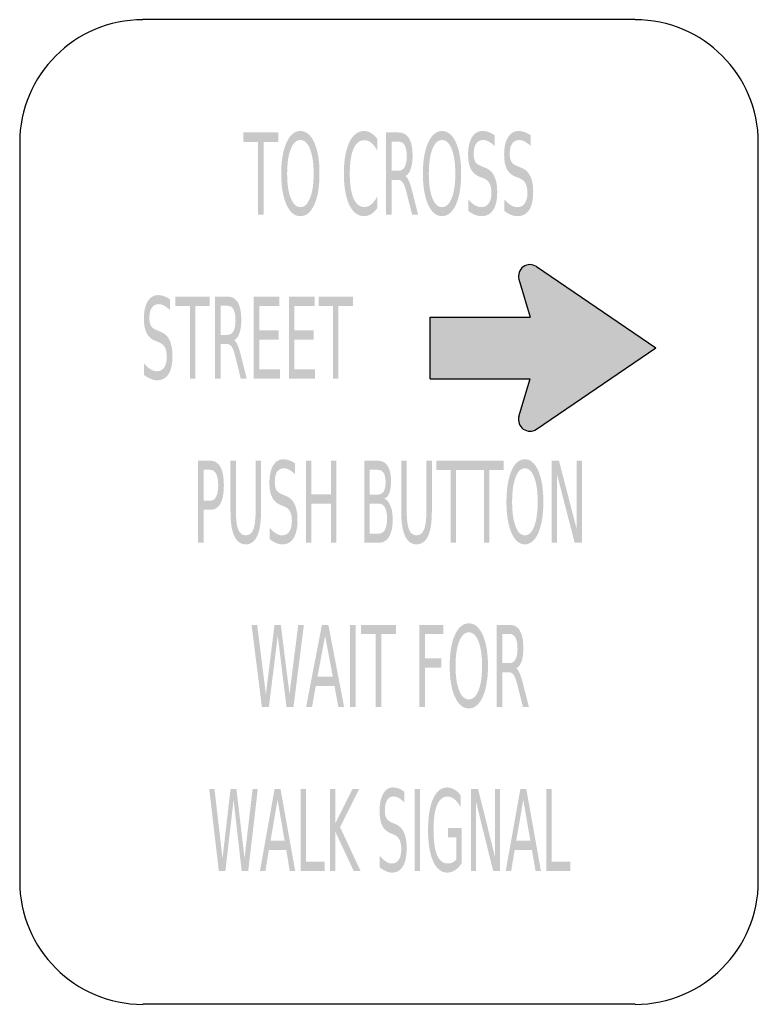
# Model space of a CAD drawing. Header units: inches. Extents: x -0.5 to 0.5, y -0.67 to 0.67.
import ezdxf

# ---------------------------------------------------------------- set-up
doc = ezdxf.new("R2010")
doc.units = ezdxf.units.IN
doc.header["$MEASUREMENT"] = 0

msp = doc.modelspace()

# ---------------------------------------------------------------- hatches: boundary and pattern name
for points in [[(-0.1972, 0.5139), (-0.1499, 0.5139), (-0.1499, 0.5012), (-0.1698, 0.5012), (-0.1698, 0.4028), (-0.1774, 0.4028), (-0.1774, 0.5012), (-0.1972, 0.5012), (-0.1972, 0.5139)], [(0.1998, 0.112), (0.3611, 0.2222), (0.1998, 0.3324), (0.1969, 0.3338), (0.1938, 0.3349), (0.1907, 0.3351), (0.1876, 0.3347), (0.1847, 0.3338), (0.1818, 0.332), (0.1793, 0.33), (0.1776, 0.3273), (0.1762, 0.3244), (0.1756, 0.3213), (0.1753, 0.3182), (0.176, 0.3151), (0.1909, 0.264), (0.0556, 0.264), (0.0556, 0.1804), (0.1909, 0.1804), (0.176, 0.1293), (0.1753, 0.1262), (0.1756, 0.1231), (0.1762, 0.12), (0.1776, 0.1171), (0.1793, 0.1144), (0.1818, 0.1124), (0.1847, 0.1107), (0.1876, 0.1098), (0.1907, 0.1093), (0.1938, 0.1096), (0.1969, 0.1104), (0.1998, 0.112)], [(-0.2891, 0.2917), (-0.2426, 0.2917), (-0.2426, 0.279), (-0.2621, 0.279), (-0.2621, 0.1805), (-0.2696, 0.1805), (-0.2696, 0.279), (-0.2891, 0.279), (-0.2891, 0.2917)], [(-0.1831, 0.2917), (-0.1484, 0.2917), (-0.1484, 0.279), (-0.1757, 0.279), (-0.1757, 0.2461), (-0.1495, 0.2461), (-0.1495, 0.2335), (-0.1757, 0.2335), (-0.1757, 0.1932), (-0.1477, 0.1932), (-0.1477, 0.1805), (-0.1831, 0.1805), (-0.1831, 0.2917)], [(-0.1355, 0.2917), (-0.1007, 0.2917), (-0.1007, 0.279), (-0.128, 0.279), (-0.128, 0.2461), (-0.1018, 0.2461), (-0.1018, 0.2335), (-0.128, 0.2335), (-0.128, 0.1932), (-0.1, 0.1932), (-0.1, 0.1805), (-0.1355, 0.1805), (-0.1355, 0.2917)], [(-0.0954, 0.2917), (-0.0489, 0.2917), (-0.0489, 0.279), (-0.0684, 0.279), (-0.0684, 0.1805), (-0.0759, 0.1805), (-0.0759, 0.279), (-0.0954, 0.279), (-0.0954, 0.2917)], [(-0.1125, 0.0694), (-0.1052, 0.0694), (-0.1052, 0.0239), (-0.0787, 0.0239), (-0.0787, 0.0694), (-0.0714, 0.0694), (-0.0714, -0.0417), (-0.0787, -0.0417), (-0.0787, 0.0112), (-0.1052, 0.0112), (-0.1052, -0.0417), (-0.1125, -0.0417), (-0.1125, 0.0694)], [(0.0642, 0.0694), (0.1099, 0.0694), (0.1099, 0.0568), (0.0907, 0.0568), (0.0907, -0.0417), (0.0834, -0.0417), (0.0834, 0.0568), (0.0642, 0.0568), (0.0642, 0.0694)], [(0.1095, 0.0694), (0.1551, 0.0694), (0.1551, 0.0568), (0.1359, 0.0568), (0.1359, -0.0417), (0.1286, -0.0417), (0.1286, 0.0568), (0.1095, 0.0568), (0.1095, 0.0694)], [(0.2204, 0.0694), (0.2302, 0.0694), (0.2542, -0.0235), (0.2542, 0.0694), (0.2612, 0.0694), (0.2612, -0.0417), (0.2514, -0.0417), (0.2274, 0.0513), (0.2274, -0.0417), (0.2204, -0.0417), (0.2204, 0.0694)], [(-0.1861, -0.1528), (-0.1785, -0.1528), (-0.1667, -0.2467), (-0.155, -0.1528), (-0.1465, -0.1528), (-0.1347, -0.2467), (-0.1229, -0.1528), (-0.1152, -0.1528), (-0.1293, -0.2639), (-0.1388, -0.2639), (-0.1506, -0.1674), (-0.1626, -0.2639), (-0.1721, -0.2639), (-0.1861, -0.1528)], [(-0.0527, -0.1528), (-0.0451, -0.1528), (-0.0451, -0.2639), (-0.0527, -0.2639), (-0.0527, -0.1528)], [(-0.0378, -0.1528), (0.0096, -0.1528), (0.0096, -0.1654), (-0.0103, -0.1654), (-0.0103, -0.2639), (-0.0179, -0.2639), (-0.0179, -0.1654), (-0.0378, -0.1654), (-0.0378, -0.1528)], [(0.0412, -0.1528), (0.0734, -0.1528), (0.0734, -0.1654), (0.0488, -0.1654), (0.0488, -0.1982), (0.071, -0.1982), (0.071, -0.2108), (0.0488, -0.2108), (0.0488, -0.2639), (0.0412, -0.2639), (0.0412, -0.1528)], [(-0.2434, -0.375), (-0.2363, -0.375), (-0.2254, -0.4689), (-0.2145, -0.375), (-0.2066, -0.375), (-0.1956, -0.4689), (-0.1847, -0.375), (-0.1776, -0.375), (-0.1906, -0.4861), (-0.1995, -0.4861), (-0.2104, -0.3896), (-0.2215, -0.4861), (-0.2304, -0.4861), (-0.2434, -0.375)], [(-0.1195, -0.375), (-0.1125, -0.375), (-0.1125, -0.4734), (-0.0871, -0.4734), (-0.0871, -0.4861), (-0.1195, -0.4861), (-0.1195, -0.375)], [(-0.0798, -0.375), (-0.0728, -0.375), (-0.0728, -0.4219), (-0.0494, -0.375), (-0.0404, -0.375), (-0.0662, -0.4268), (-0.0385, -0.4861), (-0.0478, -0.4861), (-0.0728, -0.4326), (-0.0728, -0.4861), (-0.0798, -0.4861), (-0.0798, -0.375)], [(0.0349, -0.375), (0.0419, -0.375), (0.0419, -0.4861), (0.0349, -0.4861), (0.0349, -0.375)], [(0.1111, -0.375), (0.1206, -0.375), (0.1437, -0.4679), (0.1437, -0.375), (0.1505, -0.375), (0.1505, -0.4861), (0.141, -0.4861), (0.118, -0.3931), (0.118, -0.4861), (0.1111, -0.4861), (0.1111, -0.375)], [(0.2132, -0.375), (0.2203, -0.375), (0.2203, -0.4734), (0.2456, -0.4734), (0.2456, -0.4861), (0.2132, -0.4861), (0.2132, -0.375)]]:
    msp.add_hatch(color=7).paths.add_polyline_path(points)
h = msp.add_hatch(color=7)
edge = h.paths.add_edge_path()
edge.add_spline(control_points=[(-0.1199, 0.5159), (-0.1121, 0.5159), (-0.1058, 0.5107), (-0.1011, 0.5002), (-0.0964, 0.4898), (-0.0941, 0.4758), (-0.0941, 0.4582), (-0.0941, 0.4407), (-0.0964, 0.4267), (-0.1011, 0.4163), (-0.1058, 0.4058), (-0.1121, 0.4006), (-0.1199, 0.4006), (-0.1278, 0.4006), (-0.1341, 0.4058), (-0.1388, 0.4162), (-0.1435, 0.4267), (-0.1459, 0.4406), (-0.1459, 0.4582), (-0.1459, 0.4758), (-0.1435, 0.4898), (-0.1388, 0.5002), (-0.1341, 0.5107), (-0.1278, 0.5159), (-0.1199, 0.5159)], knot_values=[0, 0, 0, 0, 1, 1, 1, 2, 2, 2, 3, 3, 3, 4, 4, 4, 5, 5, 5, 6, 6, 6, 7, 7, 7, 8, 8, 8, 8], degree=3, periodic=0)
edge = h.paths.add_edge_path(flags=0)
edge.add_spline(control_points=[(-0.1199, 0.5037), (-0.1254, 0.5037), (-0.1298, 0.4996), (-0.133, 0.4915), (-0.1363, 0.4833), (-0.1379, 0.4722), (-0.1379, 0.4582), (-0.1379, 0.4442), (-0.1363, 0.4332), (-0.133, 0.425), (-0.1298, 0.4169), (-0.1254, 0.4128), (-0.1199, 0.4128), (-0.1144, 0.4128), (-0.1101, 0.4169), (-0.1069, 0.425), (-0.1036, 0.4332), (-0.102, 0.4442), (-0.102, 0.4582), (-0.102, 0.4722), (-0.1036, 0.4833), (-0.1069, 0.4915), (-0.1101, 0.4996), (-0.1144, 0.5037), (-0.1199, 0.5037)], knot_values=[0, 0, 0, 0, 1, 1, 1, 2, 2, 2, 3, 3, 3, 4, 4, 4, 5, 5, 5, 6, 6, 6, 7, 7, 7, 8, 8, 8, 8], degree=3, periodic=0)
h = msp.add_hatch(color=7)
edge = h.paths.add_edge_path()
edge.add_line((-0.0159, 0.5053), (-0.0159, 0.4895))
edge.add_spline(control_points=[(-0.0159, 0.4895), (-0.0185, 0.4942), (-0.0212, 0.4977), (-0.0241, 0.5), (-0.027, 0.5024), (-0.03, 0.5035), (-0.0333, 0.5035), (-0.0397, 0.5035), (-0.0446, 0.4996), (-0.048, 0.4919), (-0.0514, 0.4841), (-0.0531, 0.4729), (-0.0531, 0.4582), (-0.0531, 0.4436), (-0.0514, 0.4324), (-0.048, 0.4246), (-0.0446, 0.4168), (-0.0397, 0.413), (-0.0333, 0.413), (-0.03, 0.413), (-0.027, 0.4141), (-0.0241, 0.4165), (-0.0212, 0.4188), (-0.0185, 0.4223), (-0.0159, 0.427)], knot_values=[0, 0, 0, 0, 1, 1, 1, 2, 2, 2, 3, 3, 3, 4, 4, 4, 5, 5, 5, 6, 6, 6, 7, 7, 7, 8, 8, 8, 8], degree=3, periodic=0)
edge.add_line((-0.0159, 0.427), (-0.0159, 0.4113))
edge.add_spline(control_points=[(-0.0159, 0.4113), (-0.0186, 0.4078), (-0.0214, 0.4051), (-0.0243, 0.4033), (-0.0273, 0.4015), (-0.0304, 0.4006), (-0.0337, 0.4006), (-0.0422, 0.4006), (-0.0489, 0.4058), (-0.0538, 0.416), (-0.0586, 0.4263), (-0.0611, 0.4404), (-0.0611, 0.4582), (-0.0611, 0.4761), (-0.0586, 0.4901), (-0.0538, 0.5004), (-0.0489, 0.5107), (-0.0422, 0.5159), (-0.0337, 0.5159), (-0.0304, 0.5159), (-0.0272, 0.515), (-0.0243, 0.5132), (-0.0213, 0.5115), (-0.0185, 0.5088), (-0.0159, 0.5053)], knot_values=[0, 0, 0, 0, 1, 1, 1, 2, 2, 2, 3, 3, 3, 4, 4, 4, 5, 5, 5, 6, 6, 6, 7, 7, 7, 8, 8, 8, 8], degree=3, periodic=0)
h = msp.add_hatch(color=7)
edge = h.paths.add_edge_path()
edge.add_spline(control_points=[(0.0223, 0.4549), (0.024, 0.4538), (0.0256, 0.4514), (0.0271, 0.4479), (0.0286, 0.4443), (0.0302, 0.4394), (0.0317, 0.4331)], knot_values=[0, 0, 0, 0, 1, 1, 1, 2, 2, 2, 2], degree=3, periodic=0)
edge.add_line((0.0317, 0.4331), (0.0394, 0.4028))
edge.add_line((0.0394, 0.4028), (0.0313, 0.4028))
edge.add_line((0.0313, 0.4028), (0.0241, 0.4313))
edge.add_spline(control_points=[(0.0241, 0.4313), (0.0223, 0.4387), (0.0205, 0.4436), (0.0187, 0.4461), (0.017, 0.4485), (0.0146, 0.4497), (0.0116, 0.4497)], knot_values=[0, 0, 0, 0, 1, 1, 1, 2, 2, 2, 2], degree=3, periodic=0)
edge.add_line((0.0116, 0.4497), (0.0034, 0.4497))
edge.add_line((0.0034, 0.4497), (0.0034, 0.4028))
edge.add_line((0.0034, 0.4028), (-0.0042, 0.4028))
edge.add_line((-0.0042, 0.4028), (-0.0042, 0.5139))
edge.add_line((-0.0042, 0.5139), (0.0129, 0.5139))
edge.add_spline(control_points=[(0.0129, 0.5139), (0.0193, 0.5139), (0.0241, 0.5112), (0.0272, 0.5059), (0.0304, 0.5006), (0.0319, 0.4926), (0.0319, 0.4819), (0.0319, 0.4749), (0.0311, 0.4691), (0.0295, 0.4645), (0.0279, 0.4598), (0.0255, 0.4566), (0.0223, 0.4549)], knot_values=[0, 0, 0, 0, 1, 1, 1, 2, 2, 2, 3, 3, 3, 4, 4, 4, 4], degree=3, periodic=0)
edge = h.paths.add_edge_path(flags=0)
edge.add_line((0.0034, 0.5015), (0.0034, 0.4621))
edge.add_line((0.0034, 0.4621), (0.0129, 0.4621))
edge.add_spline(control_points=[(0.0129, 0.4621), (0.0165, 0.4621), (0.0193, 0.4638), (0.0212, 0.4671), (0.023, 0.4704), (0.024, 0.4754), (0.024, 0.4819), (0.024, 0.4884), (0.023, 0.4933), (0.0212, 0.4966), (0.0193, 0.4999), (0.0165, 0.5015), (0.0129, 0.5015)], knot_values=[0, 0, 0, 0, 1, 1, 1, 2, 2, 2, 3, 3, 3, 4, 4, 4, 4], degree=3, periodic=0)
edge.add_line((0.0129, 0.5015), (0.0034, 0.5015))
h = msp.add_hatch(color=7)
edge = h.paths.add_edge_path()
edge.add_spline(control_points=[(0.0718, 0.5159), (0.0797, 0.5159), (0.086, 0.5107), (0.0907, 0.5002), (0.0954, 0.4898), (0.0977, 0.4758), (0.0977, 0.4582), (0.0977, 0.4407), (0.0954, 0.4267), (0.0907, 0.4163), (0.086, 0.4058), (0.0797, 0.4006), (0.0718, 0.4006), (0.064, 0.4006), (0.0577, 0.4058), (0.053, 0.4162), (0.0483, 0.4267), (0.0459, 0.4406), (0.0459, 0.4582), (0.0459, 0.4758), (0.0483, 0.4898), (0.053, 0.5002), (0.0577, 0.5107), (0.064, 0.5159), (0.0718, 0.5159)], knot_values=[0, 0, 0, 0, 1, 1, 1, 2, 2, 2, 3, 3, 3, 4, 4, 4, 5, 5, 5, 6, 6, 6, 7, 7, 7, 8, 8, 8, 8], degree=3, periodic=0)
edge = h.paths.add_edge_path(flags=0)
edge.add_spline(control_points=[(0.0718, 0.5037), (0.0663, 0.5037), (0.062, 0.4996), (0.0587, 0.4915), (0.0555, 0.4833), (0.0539, 0.4722), (0.0539, 0.4582), (0.0539, 0.4442), (0.0555, 0.4332), (0.0587, 0.425), (0.062, 0.4169), (0.0663, 0.4128), (0.0718, 0.4128), (0.0773, 0.4128), (0.0817, 0.4169), (0.0849, 0.425), (0.0882, 0.4332), (0.0898, 0.4442), (0.0898, 0.4582), (0.0898, 0.4722), (0.0882, 0.4833), (0.0849, 0.4915), (0.0817, 0.4996), (0.0773, 0.5037), (0.0718, 0.5037)], knot_values=[0, 0, 0, 0, 1, 1, 1, 2, 2, 2, 3, 3, 3, 4, 4, 4, 5, 5, 5, 6, 6, 6, 7, 7, 7, 8, 8, 8, 8], degree=3, periodic=0)
h = msp.add_hatch(color=7)
edge = h.paths.add_edge_path()
edge.add_line((0.1431, 0.5102), (0.1431, 0.4956))
edge.add_spline(control_points=[(0.1431, 0.4956), (0.1402, 0.4983), (0.1375, 0.5003), (0.135, 0.5017), (0.1324, 0.503), (0.13, 0.5037), (0.1276, 0.5037), (0.1235, 0.5037), (0.1203, 0.5021), (0.118, 0.4989), (0.1158, 0.4957), (0.1147, 0.4912), (0.1147, 0.4854), (0.1147, 0.4805), (0.1154, 0.4767), (0.1169, 0.4742), (0.1184, 0.4717), (0.1212, 0.4697), (0.1254, 0.4682)], knot_values=[0, 0, 0, 0, 1, 1, 1, 2, 2, 2, 3, 3, 3, 4, 4, 4, 5, 5, 5, 6, 6, 6, 6], degree=3, periodic=0)
edge.add_line((0.1254, 0.4682), (0.1299, 0.4663))
edge.add_spline(control_points=[(0.1299, 0.4663), (0.1356, 0.4642), (0.1398, 0.4604), (0.1425, 0.455), (0.1451, 0.4497), (0.1465, 0.4425), (0.1465, 0.4334), (0.1465, 0.4227), (0.1447, 0.4145), (0.141, 0.4089), (0.1374, 0.4034), (0.1321, 0.4006), (0.1251, 0.4006), (0.1224, 0.4006), (0.1196, 0.4012), (0.1166, 0.4024), (0.1136, 0.4036), (0.1105, 0.4053), (0.1073, 0.4077)], knot_values=[0, 0, 0, 0, 1, 1, 1, 2, 2, 2, 3, 3, 3, 4, 4, 4, 5, 5, 5, 6, 6, 6, 6], degree=3, periodic=0)
edge.add_line((0.1073, 0.4077), (0.1073, 0.4232))
edge.add_spline(control_points=[(0.1073, 0.4232), (0.1104, 0.4197), (0.1134, 0.4172), (0.1164, 0.4154), (0.1193, 0.4137), (0.1222, 0.4128), (0.1251, 0.4128), (0.1294, 0.4128), (0.1327, 0.4145), (0.1351, 0.4179), (0.1374, 0.4212), (0.1386, 0.4261), (0.1386, 0.4323), (0.1386, 0.4378), (0.1378, 0.442), (0.1361, 0.4451), (0.1344, 0.4482), (0.1316, 0.4505), (0.1277, 0.452)], knot_values=[0, 0, 0, 0, 1, 1, 1, 2, 2, 2, 3, 3, 3, 4, 4, 4, 5, 5, 5, 6, 6, 6, 6], degree=3, periodic=0)
edge.add_line((0.1277, 0.452), (0.1231, 0.4538))
edge.add_spline(control_points=[(0.1231, 0.4538), (0.1175, 0.456), (0.1134, 0.4595), (0.1109, 0.4643), (0.1084, 0.4691), (0.1071, 0.4757), (0.1071, 0.4842), (0.1071, 0.494), (0.1088, 0.5017), (0.1123, 0.5074), (0.1158, 0.5131), (0.1206, 0.5159), (0.1267, 0.5159), (0.1294, 0.5159), (0.1321, 0.5154), (0.1348, 0.5145), (0.1375, 0.5135), (0.1403, 0.5121), (0.1431, 0.5102)], knot_values=[0, 0, 0, 0, 1, 1, 1, 2, 2, 2, 3, 3, 3, 4, 4, 4, 5, 5, 5, 6, 6, 6, 6], degree=3, periodic=0)
h = msp.add_hatch(color=7)
edge = h.paths.add_edge_path()
edge.add_line((0.1919, 0.5102), (0.1919, 0.4956))
edge.add_spline(control_points=[(0.1919, 0.4956), (0.189, 0.4983), (0.1863, 0.5003), (0.1837, 0.5017), (0.1812, 0.503), (0.1787, 0.5037), (0.1764, 0.5037), (0.1722, 0.5037), (0.169, 0.5021), (0.1668, 0.4989), (0.1646, 0.4957), (0.1634, 0.4912), (0.1634, 0.4854), (0.1634, 0.4805), (0.1642, 0.4767), (0.1657, 0.4742), (0.1672, 0.4717), (0.17, 0.4697), (0.1742, 0.4682)], knot_values=[0, 0, 0, 0, 1, 1, 1, 2, 2, 2, 3, 3, 3, 4, 4, 4, 5, 5, 5, 6, 6, 6, 6], degree=3, periodic=0)
edge.add_line((0.1742, 0.4682), (0.1787, 0.4663))
edge.add_spline(control_points=[(0.1787, 0.4663), (0.1844, 0.4642), (0.1885, 0.4604), (0.1912, 0.455), (0.1939, 0.4497), (0.1952, 0.4425), (0.1952, 0.4334), (0.1952, 0.4227), (0.1934, 0.4145), (0.1898, 0.4089), (0.1862, 0.4034), (0.1809, 0.4006), (0.1738, 0.4006), (0.1712, 0.4006), (0.1683, 0.4012), (0.1653, 0.4024), (0.1624, 0.4036), (0.1593, 0.4053), (0.1561, 0.4077)], knot_values=[0, 0, 0, 0, 1, 1, 1, 2, 2, 2, 3, 3, 3, 4, 4, 4, 5, 5, 5, 6, 6, 6, 6], degree=3, periodic=0)
edge.add_line((0.1561, 0.4077), (0.1561, 0.4232))
edge.add_spline(control_points=[(0.1561, 0.4232), (0.1592, 0.4197), (0.1622, 0.4172), (0.1651, 0.4154), (0.1681, 0.4137), (0.171, 0.4128), (0.1738, 0.4128), (0.1781, 0.4128), (0.1815, 0.4145), (0.1838, 0.4179), (0.1862, 0.4212), (0.1874, 0.4261), (0.1874, 0.4323), (0.1874, 0.4378), (0.1865, 0.442), (0.1848, 0.4451), (0.1831, 0.4482), (0.1804, 0.4505), (0.1765, 0.452)], knot_values=[0, 0, 0, 0, 1, 1, 1, 2, 2, 2, 3, 3, 3, 4, 4, 4, 5, 5, 5, 6, 6, 6, 6], degree=3, periodic=0)
edge.add_line((0.1765, 0.452), (0.1719, 0.4538))
edge.add_spline(control_points=[(0.1719, 0.4538), (0.1662, 0.456), (0.1621, 0.4595), (0.1596, 0.4643), (0.1571, 0.4691), (0.1559, 0.4757), (0.1559, 0.4842), (0.1559, 0.494), (0.1576, 0.5017), (0.1611, 0.5074), (0.1646, 0.5131), (0.1694, 0.5159), (0.1755, 0.5159), (0.1781, 0.5159), (0.1808, 0.5154), (0.1835, 0.5145), (0.1863, 0.5135), (0.189, 0.5121), (0.1919, 0.5102)], knot_values=[0, 0, 0, 0, 1, 1, 1, 2, 2, 2, 3, 3, 3, 4, 4, 4, 5, 5, 5, 6, 6, 6, 6], degree=3, periodic=0)
h = msp.add_hatch(color=7)
edge = h.paths.add_edge_path()
edge.add_line((-0.2965, 0.288), (-0.2965, 0.2733))
edge.add_spline(control_points=[(-0.2965, 0.2733), (-0.2993, 0.2761), (-0.3019, 0.2781), (-0.3045, 0.2795), (-0.307, 0.2808), (-0.3094, 0.2815), (-0.3117, 0.2815), (-0.3158, 0.2815), (-0.3189, 0.2799), (-0.3211, 0.2767), (-0.3233, 0.2735), (-0.3244, 0.269), (-0.3244, 0.2632), (-0.3244, 0.2582), (-0.3237, 0.2545), (-0.3222, 0.252), (-0.3207, 0.2495), (-0.318, 0.2475), (-0.3139, 0.246)], knot_values=[0, 0, 0, 0, 1, 1, 1, 2, 2, 2, 3, 3, 3, 4, 4, 4, 5, 5, 5, 6, 6, 6, 6], degree=3, periodic=0)
edge.add_line((-0.3139, 0.246), (-0.3094, 0.2441))
edge.add_spline(control_points=[(-0.3094, 0.2441), (-0.3038, 0.242), (-0.2997, 0.2382), (-0.2971, 0.2328), (-0.2945, 0.2274), (-0.2932, 0.2202), (-0.2932, 0.2112), (-0.2932, 0.2004), (-0.2949, 0.1923), (-0.2985, 0.1867), (-0.3021, 0.1812), (-0.3073, 0.1784), (-0.3142, 0.1784), (-0.3168, 0.1784), (-0.3196, 0.179), (-0.3225, 0.1802), (-0.3255, 0.1814), (-0.3285, 0.1831), (-0.3316, 0.1855)], knot_values=[0, 0, 0, 0, 1, 1, 1, 2, 2, 2, 3, 3, 3, 4, 4, 4, 5, 5, 5, 6, 6, 6, 6], degree=3, periodic=0)
edge.add_line((-0.3316, 0.1855), (-0.3316, 0.2009))
edge.add_spline(control_points=[(-0.3316, 0.2009), (-0.3286, 0.1975), (-0.3256, 0.1949), (-0.3228, 0.1932), (-0.3199, 0.1915), (-0.317, 0.1906), (-0.3142, 0.1906), (-0.31, 0.1906), (-0.3067, 0.1923), (-0.3044, 0.1957), (-0.3021, 0.199), (-0.3009, 0.2038), (-0.3009, 0.2101), (-0.3009, 0.2156), (-0.3017, 0.2198), (-0.3034, 0.2229), (-0.3051, 0.226), (-0.3078, 0.2283), (-0.3116, 0.2298)], knot_values=[0, 0, 0, 0, 1, 1, 1, 2, 2, 2, 3, 3, 3, 4, 4, 4, 5, 5, 5, 6, 6, 6, 6], degree=3, periodic=0)
edge.add_line((-0.3116, 0.2298), (-0.3161, 0.2316))
edge.add_spline(control_points=[(-0.3161, 0.2316), (-0.3216, 0.2338), (-0.3257, 0.2373), (-0.3281, 0.2421), (-0.3306, 0.2469), (-0.3318, 0.2535), (-0.3318, 0.262), (-0.3318, 0.2718), (-0.3301, 0.2795), (-0.3267, 0.2852), (-0.3233, 0.2908), (-0.3186, 0.2937), (-0.3126, 0.2937), (-0.31, 0.2937), (-0.3073, 0.2932), (-0.3047, 0.2923), (-0.302, 0.2913), (-0.2993, 0.2899), (-0.2965, 0.288)], knot_values=[0, 0, 0, 0, 1, 1, 1, 2, 2, 2, 3, 3, 3, 4, 4, 4, 5, 5, 5, 6, 6, 6, 6], degree=3, periodic=0)
h = msp.add_hatch(color=7)
edge = h.paths.add_edge_path()
edge.add_spline(control_points=[(-0.2094, 0.2326), (-0.2078, 0.2316), (-0.2063, 0.2292), (-0.2048, 0.2256), (-0.2033, 0.2221), (-0.2017, 0.2172), (-0.2002, 0.2109)], knot_values=[0, 0, 0, 0, 1, 1, 1, 2, 2, 2, 2], degree=3, periodic=0)
edge.add_line((-0.2002, 0.2109), (-0.1926, 0.1805))
edge.add_line((-0.1926, 0.1805), (-0.2007, 0.1805))
edge.add_line((-0.2007, 0.1805), (-0.2077, 0.2091))
edge.add_spline(control_points=[(-0.2077, 0.2091), (-0.2095, 0.2165), (-0.2113, 0.2214), (-0.213, 0.2239), (-0.2147, 0.2263), (-0.217, 0.2275), (-0.2199, 0.2275)], knot_values=[0, 0, 0, 0, 1, 1, 1, 2, 2, 2, 2], degree=3, periodic=0)
edge.add_line((-0.2199, 0.2275), (-0.228, 0.2275))
edge.add_line((-0.228, 0.2275), (-0.228, 0.1805))
edge.add_line((-0.228, 0.1805), (-0.2355, 0.1805))
edge.add_line((-0.2355, 0.1805), (-0.2355, 0.2917))
edge.add_line((-0.2355, 0.2917), (-0.2187, 0.2917))
edge.add_spline(control_points=[(-0.2187, 0.2917), (-0.2124, 0.2917), (-0.2077, 0.289), (-0.2046, 0.2837), (-0.2015, 0.2784), (-0.2, 0.2704), (-0.2, 0.2597), (-0.2, 0.2527), (-0.2008, 0.2469), (-0.2024, 0.2422), (-0.204, 0.2376), (-0.2063, 0.2344), (-0.2094, 0.2326)], knot_values=[0, 0, 0, 0, 1, 1, 1, 2, 2, 2, 3, 3, 3, 4, 4, 4, 4], degree=3, periodic=0)
edge = h.paths.add_edge_path(flags=0)
edge.add_line((-0.228, 0.2793), (-0.228, 0.2399))
edge.add_line((-0.228, 0.2399), (-0.2187, 0.2399))
edge.add_spline(control_points=[(-0.2187, 0.2399), (-0.2151, 0.2399), (-0.2124, 0.2415), (-0.2106, 0.2449), (-0.2087, 0.2482), (-0.2078, 0.2532), (-0.2078, 0.2597), (-0.2078, 0.2662), (-0.2087, 0.2711), (-0.2106, 0.2744), (-0.2124, 0.2777), (-0.2151, 0.2793), (-0.2187, 0.2793)], knot_values=[0, 0, 0, 0, 1, 1, 1, 2, 2, 2, 3, 3, 3, 4, 4, 4, 4], degree=3, periodic=0)
edge.add_line((-0.2187, 0.2793), (-0.228, 0.2793))
h = msp.add_hatch(color=7)
edge = h.paths.add_edge_path()
edge.add_line((-0.2584, 0.0694), (-0.2419, 0.0694))
edge.add_spline(control_points=[(-0.2419, 0.0694), (-0.2359, 0.0694), (-0.2313, 0.0666), (-0.2282, 0.061), (-0.2251, 0.0554), (-0.2236, 0.0471), (-0.2236, 0.0362), (-0.2236, 0.0253), (-0.2251, 0.017), (-0.2282, 0.0114), (-0.2313, 0.0058), (-0.2359, 0.003), (-0.2419, 0.003)], knot_values=[0, 0, 0, 0, 1, 1, 1, 2, 2, 2, 3, 3, 3, 4, 4, 4, 4], degree=3, periodic=0)
edge.add_line((-0.2419, 0.003), (-0.2511, 0.003))
edge.add_line((-0.2511, 0.003), (-0.2511, -0.0417))
edge.add_line((-0.2511, -0.0417), (-0.2584, -0.0417))
edge.add_line((-0.2584, -0.0417), (-0.2584, 0.0694))
edge = h.paths.add_edge_path(flags=0)
edge.add_line((-0.2511, 0.0571), (-0.2511, 0.0153))
edge.add_line((-0.2511, 0.0153), (-0.2419, 0.0153))
edge.add_spline(control_points=[(-0.2419, 0.0153), (-0.2385, 0.0153), (-0.2359, 0.0171), (-0.234, 0.0208), (-0.2322, 0.0244), (-0.2312, 0.0296), (-0.2312, 0.0362), (-0.2312, 0.0429), (-0.2322, 0.048), (-0.234, 0.0517), (-0.2359, 0.0553), (-0.2385, 0.0571), (-0.2419, 0.0571)], knot_values=[0, 0, 0, 0, 1, 1, 1, 2, 2, 2, 3, 3, 3, 4, 4, 4, 4], degree=3, periodic=0)
edge.add_line((-0.2419, 0.0571), (-0.2511, 0.0571))
h = msp.add_hatch(color=7)
edge = h.paths.add_edge_path()
edge.add_line((-0.2146, 0.0694), (-0.2073, 0.0694))
edge.add_line((-0.2073, 0.0694), (-0.2073, 0.0019))
edge.add_spline(control_points=[(-0.2073, 0.0019), (-0.2073, -0.01), (-0.2062, -0.0185), (-0.2041, -0.0238), (-0.202, -0.029), (-0.1986, -0.0316), (-0.1939, -0.0316), (-0.1892, -0.0316), (-0.1858, -0.029), (-0.1837, -0.0238), (-0.1817, -0.0185), (-0.1806, -0.01), (-0.1806, 0.0019)], knot_values=[0, 0, 0, 0, 1, 1, 1, 2, 2, 2, 3, 3, 3, 4, 4, 4, 4], degree=3, periodic=0)
edge.add_line((-0.1806, 0.0019), (-0.1806, 0.0694))
edge.add_line((-0.1806, 0.0694), (-0.1733, 0.0694))
edge.add_line((-0.1733, 0.0694), (-0.1733, 0.0001))
edge.add_spline(control_points=[(-0.1733, 0.0001), (-0.1733, -0.0144), (-0.175, -0.0253), (-0.1785, -0.0327), (-0.182, -0.0401), (-0.1871, -0.0438), (-0.1939, -0.0438), (-0.2007, -0.0438), (-0.2059, -0.0401), (-0.2094, -0.0327), (-0.2129, -0.0253), (-0.2146, -0.0144), (-0.2146, 0.0001)], knot_values=[0, 0, 0, 0, 1, 1, 1, 2, 2, 2, 3, 3, 3, 4, 4, 4, 4], degree=3, periodic=0)
edge.add_line((-0.2146, 0.0001), (-0.2146, 0.0694))
h = msp.add_hatch(color=7)
edge = h.paths.add_edge_path()
edge.add_line((-0.1272, 0.0658), (-0.1272, 0.0511))
edge.add_spline(control_points=[(-0.1272, 0.0511), (-0.13, 0.0539), (-0.1326, 0.0559), (-0.135, 0.0572), (-0.1375, 0.0586), (-0.1399, 0.0592), (-0.1422, 0.0592), (-0.1461, 0.0592), (-0.1492, 0.0577), (-0.1514, 0.0545), (-0.1535, 0.0513), (-0.1546, 0.0468), (-0.1546, 0.0409), (-0.1546, 0.036), (-0.1539, 0.0323), (-0.1525, 0.0298), (-0.151, 0.0273), (-0.1483, 0.0253), (-0.1443, 0.0237)], knot_values=[0, 0, 0, 0, 1, 1, 1, 2, 2, 2, 3, 3, 3, 4, 4, 4, 5, 5, 5, 6, 6, 6, 6], degree=3, periodic=0)
edge.add_line((-0.1443, 0.0237), (-0.1399, 0.0219))
edge.add_spline(control_points=[(-0.1399, 0.0219), (-0.1344, 0.0198), (-0.1304, 0.016), (-0.1278, 0.0106), (-0.1252, 0.0052), (-0.1239, -0.002), (-0.1239, -0.011), (-0.1239, -0.0218), (-0.1257, -0.0299), (-0.1292, -0.0355), (-0.1327, -0.041), (-0.1378, -0.0438), (-0.1446, -0.0438), (-0.1472, -0.0438), (-0.1499, -0.0432), (-0.1528, -0.042), (-0.1557, -0.0408), (-0.1586, -0.0391), (-0.1617, -0.0368)], knot_values=[0, 0, 0, 0, 1, 1, 1, 2, 2, 2, 3, 3, 3, 4, 4, 4, 5, 5, 5, 6, 6, 6, 6], degree=3, periodic=0)
edge.add_line((-0.1617, -0.0368), (-0.1617, -0.0213))
edge.add_spline(control_points=[(-0.1617, -0.0213), (-0.1587, -0.0247), (-0.1558, -0.0273), (-0.153, -0.029), (-0.1502, -0.0308), (-0.1474, -0.0316), (-0.1446, -0.0316), (-0.1404, -0.0316), (-0.1372, -0.0299), (-0.135, -0.0266), (-0.1327, -0.0232), (-0.1315, -0.0184), (-0.1315, -0.0121), (-0.1315, -0.0067), (-0.1324, -0.0024), (-0.134, 0.0007), (-0.1356, 0.0038), (-0.1383, 0.0061), (-0.142, 0.0076)], knot_values=[0, 0, 0, 0, 1, 1, 1, 2, 2, 2, 3, 3, 3, 4, 4, 4, 5, 5, 5, 6, 6, 6, 6], degree=3, periodic=0)
edge.add_line((-0.142, 0.0076), (-0.1465, 0.0094))
edge.add_spline(control_points=[(-0.1465, 0.0094), (-0.1519, 0.0116), (-0.1559, 0.0151), (-0.1583, 0.0199), (-0.1607, 0.0246), (-0.1619, 0.0313), (-0.1619, 0.0397), (-0.1619, 0.0496), (-0.1602, 0.0573), (-0.1569, 0.063), (-0.1535, 0.0686), (-0.1489, 0.0714), (-0.143, 0.0714), (-0.1404, 0.0714), (-0.1379, 0.071), (-0.1352, 0.07), (-0.1326, 0.0691), (-0.1299, 0.0677), (-0.1272, 0.0658)], knot_values=[0, 0, 0, 0, 1, 1, 1, 2, 2, 2, 3, 3, 3, 4, 4, 4, 5, 5, 5, 6, 6, 6, 6], degree=3, periodic=0)
h = msp.add_hatch(color=7)
edge = h.paths.add_edge_path()
edge.add_line((-0.0333, 0.0694), (-0.0147, 0.0694))
edge.add_spline(control_points=[(-0.0147, 0.0694), (-0.0091, 0.0694), (-0.0048, 0.0671), (-0.0018, 0.0623), (0.0012, 0.0575), (0.0027, 0.0508), (0.0027, 0.042), (0.0027, 0.0352), (0.002, 0.0298), (0.0004, 0.0258), (-0.0011, 0.0217), (-0.0034, 0.0192), (-0.0064, 0.0182)], knot_values=[0, 0, 0, 0, 1, 1, 1, 2, 2, 2, 3, 3, 3, 4, 4, 4, 4], degree=3, periodic=0)
edge.add_spline(control_points=[(-0.0064, 0.0182), (-0.0028, 0.0167), (0, 0.0133), (0.002, 0.0083), (0.004, 0.0033), (0.005, -0.003), (0.005, -0.0106), (0.005, -0.0205), (0.0033, -0.0281), (0, -0.0336), (-0.0032, -0.039), (-0.0079, -0.0417), (-0.014, -0.0417)], knot_values=[0, 0, 0, 0, 1, 1, 1, 2, 2, 2, 3, 3, 3, 4, 4, 4, 4], degree=3, periodic=0)
edge.add_line((-0.014, -0.0417), (-0.0333, -0.0417))
edge.add_line((-0.0333, -0.0417), (-0.0333, 0.0694))
edge = h.paths.add_edge_path(flags=0)
edge.add_line((-0.026, 0.0114), (-0.026, -0.0293))
edge.add_line((-0.026, -0.0293), (-0.0143, -0.0293))
edge.add_spline(control_points=[(-0.0143, -0.0293), (-0.0104, -0.0293), (-0.0075, -0.0276), (-0.0056, -0.0243), (-0.0037, -0.0209), (-0.0027, -0.0158), (-0.0027, -0.0089), (-0.0027, -0.002), (-0.0037, 0.0031), (-0.0056, 0.0064), (-0.0075, 0.0097), (-0.0104, 0.0114), (-0.0143, 0.0114)], knot_values=[0, 0, 0, 0, 1, 1, 1, 2, 2, 2, 3, 3, 3, 4, 4, 4, 4], degree=3, periodic=0)
edge.add_line((-0.0143, 0.0114), (-0.026, 0.0114))
edge = h.paths.add_edge_path(flags=0)
edge.add_line((-0.026, 0.0571), (-0.026, 0.0236))
edge.add_line((-0.026, 0.0236), (-0.0152, 0.0236))
edge.add_spline(control_points=[(-0.0152, 0.0236), (-0.0116, 0.0236), (-0.009, 0.025), (-0.0072, 0.0277), (-0.0055, 0.0305), (-0.0046, 0.0347), (-0.0046, 0.0403), (-0.0046, 0.0459), (-0.0055, 0.0501), (-0.0072, 0.0529), (-0.009, 0.0557), (-0.0116, 0.0571), (-0.0152, 0.0571)], knot_values=[0, 0, 0, 0, 1, 1, 1, 2, 2, 2, 3, 3, 3, 4, 4, 4, 4], degree=3, periodic=0)
edge.add_line((-0.0152, 0.0571), (-0.026, 0.0571))
h = msp.add_hatch(color=7)
edge = h.paths.add_edge_path()
edge.add_line((0.0166, 0.0694), (0.024, 0.0694))
edge.add_line((0.024, 0.0694), (0.024, 0.0019))
edge.add_spline(control_points=[(0.024, 0.0019), (0.024, -0.01), (0.025, -0.0185), (0.0271, -0.0238), (0.0292, -0.029), (0.0326, -0.0316), (0.0373, -0.0316), (0.042, -0.0316), (0.0454, -0.029), (0.0475, -0.0238), (0.0496, -0.0185), (0.0506, -0.01), (0.0506, 0.0019)], knot_values=[0, 0, 0, 0, 1, 1, 1, 2, 2, 2, 3, 3, 3, 4, 4, 4, 4], degree=3, periodic=0)
edge.add_line((0.0506, 0.0019), (0.0506, 0.0694))
edge.add_line((0.0506, 0.0694), (0.058, 0.0694))
edge.add_line((0.058, 0.0694), (0.058, 0.0001))
edge.add_spline(control_points=[(0.058, 0.0001), (0.058, -0.0144), (0.0562, -0.0253), (0.0528, -0.0327), (0.0493, -0.0401), (0.0441, -0.0438), (0.0373, -0.0438), (0.0305, -0.0438), (0.0253, -0.0401), (0.0218, -0.0327), (0.0184, -0.0253), (0.0166, -0.0144), (0.0166, 0.0001)], knot_values=[0, 0, 0, 0, 1, 1, 1, 2, 2, 2, 3, 3, 3, 4, 4, 4, 4], degree=3, periodic=0)
edge.add_line((0.0166, 0.0001), (0.0166, 0.0694))
h = msp.add_hatch(color=7)
edge = h.paths.add_edge_path()
edge.add_spline(control_points=[(0.184, 0.0714), (0.1916, 0.0714), (0.1976, 0.0662), (0.2022, 0.0558), (0.2067, 0.0453), (0.209, 0.0313), (0.209, 0.0138), (0.209, -0.0037), (0.2067, -0.0177), (0.2022, -0.0282), (0.1976, -0.0386), (0.1916, -0.0438), (0.184, -0.0438), (0.1764, -0.0438), (0.1704, -0.0386), (0.1658, -0.0282), (0.1613, -0.0178), (0.159, -0.0038), (0.159, 0.0138), (0.159, 0.0313), (0.1613, 0.0453), (0.1658, 0.0558), (0.1704, 0.0662), (0.1764, 0.0714), (0.184, 0.0714)], knot_values=[0, 0, 0, 0, 1, 1, 1, 2, 2, 2, 3, 3, 3, 4, 4, 4, 5, 5, 5, 6, 6, 6, 7, 7, 7, 8, 8, 8, 8], degree=3, periodic=0)
edge = h.paths.add_edge_path(flags=0)
edge.add_spline(control_points=[(0.184, 0.0592), (0.1787, 0.0592), (0.1745, 0.0552), (0.1714, 0.047), (0.1682, 0.0389), (0.1667, 0.0278), (0.1667, 0.0138), (0.1667, -0.0002), (0.1682, -0.0113), (0.1714, -0.0194), (0.1745, -0.0276), (0.1787, -0.0316), (0.184, -0.0316), (0.1893, -0.0316), (0.1935, -0.0276), (0.1966, -0.0194), (0.1997, -0.0113), (0.2013, -0.0002), (0.2013, 0.0138), (0.2013, 0.0278), (0.1997, 0.0389), (0.1966, 0.047), (0.1935, 0.0552), (0.1893, 0.0592), (0.184, 0.0592)], knot_values=[0, 0, 0, 0, 1, 1, 1, 2, 2, 2, 3, 3, 3, 4, 4, 4, 5, 5, 5, 6, 6, 6, 7, 7, 7, 8, 8, 8, 8], degree=3, periodic=0)
h = msp.add_hatch(color=7)
h.paths.add_polyline_path([(-0.0908, -0.1528), (-0.0821, -0.1528), (-0.0608, -0.2639), (-0.0687, -0.2639), (-0.0738, -0.2354), (-0.0991, -0.2354), (-0.1042, -0.2639), (-0.1122, -0.2639), (-0.0908, -0.1528)])
h.paths.add_polyline_path([(-0.0865, -0.1676), (-0.0968, -0.2229), (-0.0761, -0.2229), (-0.0865, -0.1676)], flags=0)
h = msp.add_hatch(color=7)
edge = h.paths.add_edge_path()
edge.add_spline(control_points=[(0.1081, -0.1508), (0.116, -0.1508), (0.1222, -0.156), (0.1269, -0.1664), (0.1316, -0.1769), (0.134, -0.1909), (0.134, -0.2084), (0.134, -0.226), (0.1316, -0.2399), (0.1269, -0.2504), (0.1222, -0.2608), (0.116, -0.266), (0.1081, -0.266), (0.1002, -0.266), (0.0939, -0.2608), (0.0892, -0.2504), (0.0845, -0.24), (0.0822, -0.226), (0.0822, -0.2084), (0.0822, -0.1909), (0.0845, -0.1769), (0.0892, -0.1664), (0.0939, -0.156), (0.1002, -0.1508), (0.1081, -0.1508)], knot_values=[0, 0, 0, 0, 1, 1, 1, 2, 2, 2, 3, 3, 3, 4, 4, 4, 5, 5, 5, 6, 6, 6, 7, 7, 7, 8, 8, 8, 8], degree=3, periodic=0)
edge = h.paths.add_edge_path(flags=0)
edge.add_spline(control_points=[(0.1081, -0.163), (0.1026, -0.163), (0.0982, -0.167), (0.095, -0.1752), (0.0918, -0.1833), (0.0901, -0.1944), (0.0901, -0.2084), (0.0901, -0.2224), (0.0918, -0.2335), (0.095, -0.2416), (0.0982, -0.2498), (0.1026, -0.2538), (0.1081, -0.2538), (0.1136, -0.2538), (0.118, -0.2498), (0.1212, -0.2416), (0.1244, -0.2335), (0.126, -0.2224), (0.126, -0.2084), (0.126, -0.1944), (0.1244, -0.1833), (0.1212, -0.1752), (0.118, -0.167), (0.1136, -0.163), (0.1081, -0.163)], knot_values=[0, 0, 0, 0, 1, 1, 1, 2, 2, 2, 3, 3, 3, 4, 4, 4, 5, 5, 5, 6, 6, 6, 7, 7, 7, 8, 8, 8, 8], degree=3, periodic=0)
h = msp.add_hatch(color=7)
edge = h.paths.add_edge_path()
edge.add_spline(control_points=[(0.1724, -0.2118), (0.174, -0.2129), (0.1756, -0.2152), (0.1771, -0.2188), (0.1786, -0.2224), (0.1802, -0.2273), (0.1817, -0.2335)], knot_values=[0, 0, 0, 0, 1, 1, 1, 2, 2, 2, 2], degree=3, periodic=0)
edge.add_line((0.1817, -0.2335), (0.1894, -0.2639))
edge.add_line((0.1894, -0.2639), (0.1813, -0.2639))
edge.add_line((0.1813, -0.2639), (0.1741, -0.2354))
edge.add_spline(control_points=[(0.1741, -0.2354), (0.1723, -0.2279), (0.1705, -0.223), (0.1688, -0.2206), (0.167, -0.2181), (0.1646, -0.2169), (0.1616, -0.2169)], knot_values=[0, 0, 0, 0, 1, 1, 1, 2, 2, 2, 2], degree=3, periodic=0)
edge.add_line((0.1616, -0.2169), (0.1534, -0.2169))
edge.add_line((0.1534, -0.2169), (0.1534, -0.2639))
edge.add_line((0.1534, -0.2639), (0.1458, -0.2639))
edge.add_line((0.1458, -0.2639), (0.1458, -0.1528))
edge.add_line((0.1458, -0.1528), (0.1629, -0.1528))
edge.add_spline(control_points=[(0.1629, -0.1528), (0.1693, -0.1528), (0.1741, -0.1554), (0.1772, -0.1607), (0.1804, -0.166), (0.1819, -0.1741), (0.1819, -0.1848), (0.1819, -0.1918), (0.1811, -0.1976), (0.1795, -0.2022), (0.1779, -0.2068), (0.1755, -0.21), (0.1724, -0.2118)], knot_values=[0, 0, 0, 0, 1, 1, 1, 2, 2, 2, 3, 3, 3, 4, 4, 4, 4], degree=3, periodic=0)
edge = h.paths.add_edge_path(flags=0)
edge.add_line((0.1534, -0.1651), (0.1534, -0.2046))
edge.add_line((0.1534, -0.2046), (0.1629, -0.2046))
edge.add_spline(control_points=[(0.1629, -0.2046), (0.1666, -0.2046), (0.1693, -0.2029), (0.1712, -0.1995), (0.1731, -0.1962), (0.174, -0.1913), (0.174, -0.1848), (0.174, -0.1783), (0.1731, -0.1734), (0.1712, -0.1701), (0.1693, -0.1668), (0.1666, -0.1651), (0.1629, -0.1651)], knot_values=[0, 0, 0, 0, 1, 1, 1, 2, 2, 2, 3, 3, 3, 4, 4, 4, 4], degree=3, periodic=0)
edge.add_line((0.1629, -0.1651), (0.1534, -0.1651))
h = msp.add_hatch(color=7)
edge = h.paths.add_edge_path()
edge.add_line((0.0207, -0.3786), (0.0207, -0.3933))
edge.add_spline(control_points=[(0.0207, -0.3933), (0.0181, -0.3906), (0.0156, -0.3885), (0.0132, -0.3872), (0.0108, -0.3859), (0.0085, -0.3852), (0.0063, -0.3852), (0.0025, -0.3852), (-0.0005, -0.3868), (-0.0025, -0.3899), (-0.0046, -0.3931), (-0.0056, -0.3976), (-0.0056, -0.4035), (-0.0056, -0.4084), (-0.005, -0.4121), (-0.0036, -0.4146), (-0.0022, -0.4171), (0.0004, -0.4191), (0.0043, -0.4207)], knot_values=[0, 0, 0, 0, 1, 1, 1, 2, 2, 2, 3, 3, 3, 4, 4, 4, 5, 5, 5, 6, 6, 6, 6], degree=3, periodic=0)
edge.add_line((0.0043, -0.4207), (0.0085, -0.4225))
edge.add_spline(control_points=[(0.0085, -0.4225), (0.0138, -0.4247), (0.0177, -0.4284), (0.0201, -0.4338), (0.0226, -0.4392), (0.0239, -0.4464), (0.0239, -0.4554), (0.0239, -0.4662), (0.0222, -0.4744), (0.0188, -0.4799), (0.0155, -0.4855), (0.0105, -0.4883), (0.004, -0.4883), (0.0015, -0.4883), (-0.0011, -0.4877), (-0.0039, -0.4865), (-0.0067, -0.4853), (-0.0095, -0.4835), (-0.0125, -0.4812)], knot_values=[0, 0, 0, 0, 1, 1, 1, 2, 2, 2, 3, 3, 3, 4, 4, 4, 5, 5, 5, 6, 6, 6, 6], degree=3, periodic=0)
edge.add_line((-0.0125, -0.4812), (-0.0125, -0.4657))
edge.add_spline(control_points=[(-0.0125, -0.4657), (-0.0096, -0.4691), (-0.0068, -0.4717), (-0.0041, -0.4734), (-0.0014, -0.4752), (0.0013, -0.476), (0.004, -0.476), (0.008, -0.476), (0.0111, -0.4744), (0.0133, -0.471), (0.0155, -0.4676), (0.0166, -0.4628), (0.0166, -0.4566), (0.0166, -0.4511), (0.0158, -0.4468), (0.0142, -0.4438), (0.0126, -0.4407), (0.01, -0.4384), (0.0065, -0.4368)], knot_values=[0, 0, 0, 0, 1, 1, 1, 2, 2, 2, 3, 3, 3, 4, 4, 4, 5, 5, 5, 6, 6, 6, 6], degree=3, periodic=0)
edge.add_line((0.0065, -0.4368), (0.0022, -0.435))
edge.add_spline(control_points=[(0.0022, -0.435), (-0.0031, -0.4328), (-0.0069, -0.4293), (-0.0092, -0.4246), (-0.0115, -0.4198), (-0.0127, -0.4132), (-0.0127, -0.4047), (-0.0127, -0.3949), (-0.0111, -0.3871), (-0.0078, -0.3815), (-0.0046, -0.3758), (-0.0001, -0.373), (0.0055, -0.373), (0.008, -0.373), (0.0105, -0.3735), (0.013, -0.3744), (0.0155, -0.3753), (0.0181, -0.3768), (0.0207, -0.3786)], knot_values=[0, 0, 0, 0, 1, 1, 1, 2, 2, 2, 3, 3, 3, 4, 4, 4, 5, 5, 5, 6, 6, 6, 6], degree=3, periodic=0)
h = msp.add_hatch(color=7)
edge = h.paths.add_edge_path()
edge.add_line((0.0913, -0.4702), (0.0913, -0.4404))
edge.add_line((0.0913, -0.4404), (0.0798, -0.4404))
edge.add_line((0.0798, -0.4404), (0.0798, -0.428))
edge.add_line((0.0798, -0.428), (0.0983, -0.428))
edge.add_line((0.0983, -0.428), (0.0983, -0.4758))
edge.add_spline(control_points=[(0.0983, -0.4758), (0.0956, -0.4799), (0.0926, -0.483), (0.0893, -0.4851), (0.086, -0.4872), (0.0825, -0.4883), (0.0788, -0.4883), (0.0707, -0.4883), (0.0643, -0.4832), (0.0598, -0.473), (0.0552, -0.4629), (0.0529, -0.4488), (0.0529, -0.4307), (0.0529, -0.4125), (0.0552, -0.3983), (0.0598, -0.3882), (0.0643, -0.3781), (0.0707, -0.373), (0.0788, -0.373), (0.0822, -0.373), (0.0854, -0.3739), (0.0885, -0.3757), (0.0915, -0.3774), (0.0944, -0.3801), (0.0969, -0.3835)], knot_values=[0, 0, 0, 0, 1, 1, 1, 2, 2, 2, 3, 3, 3, 4, 4, 4, 5, 5, 5, 6, 6, 6, 7, 7, 7, 8, 8, 8, 8], degree=3, periodic=0)
edge.add_line((0.0969, -0.3835), (0.0969, -0.3995))
edge.add_spline(control_points=[(0.0969, -0.3995), (0.0943, -0.3948), (0.0916, -0.3913), (0.0886, -0.3889), (0.0857, -0.3865), (0.0826, -0.3853), (0.0794, -0.3853), (0.0731, -0.3853), (0.0683, -0.3891), (0.0651, -0.3967), (0.0619, -0.4043), (0.0603, -0.4156), (0.0603, -0.4307), (0.0603, -0.4456), (0.0619, -0.4569), (0.0651, -0.4645), (0.0683, -0.4721), (0.0731, -0.4759), (0.0794, -0.4759), (0.0819, -0.4759), (0.0841, -0.4754), (0.0861, -0.4745), (0.088, -0.4736), (0.0898, -0.4722), (0.0913, -0.4702)], knot_values=[0, 0, 0, 0, 1, 1, 1, 2, 2, 2, 3, 3, 3, 4, 4, 4, 5, 5, 5, 6, 6, 6, 7, 7, 7, 8, 8, 8, 8], degree=3, periodic=0)
h = msp.add_hatch(color=7)
h.paths.add_polyline_path([(-0.1549, -0.375), (-0.1469, -0.375), (-0.127, -0.4861), (-0.1344, -0.4861), (-0.1391, -0.4576), (-0.1626, -0.4576), (-0.1673, -0.4861), (-0.1747, -0.4861), (-0.1549, -0.375)])
h.paths.add_polyline_path([(-0.1509, -0.3898), (-0.1604, -0.4451), (-0.1413, -0.4451), (-0.1509, -0.3898)], flags=0)
h = msp.add_hatch(color=7)
h.paths.add_polyline_path([(0.1779, -0.375), (0.1859, -0.375), (0.2057, -0.4861), (0.1984, -0.4861), (0.1936, -0.4576), (0.1702, -0.4576), (0.1654, -0.4861), (0.158, -0.4861), (0.1779, -0.375)])
h.paths.add_polyline_path([(0.1818, -0.3898), (0.1723, -0.4451), (0.1914, -0.4451), (0.1818, -0.3898)], flags=0)

# ---------------------------------------------------------------- linework, layer by layer
at = {"color": 7}
for p, q in [((0.3333, 0.6667), (-0.3333, 0.6667)), ((-0.5, 0.5), (-0.5, -0.5)), ((0.5, -0.5), (0.5, 0.5)), ((0.1998, 0.3323), (0.3611, 0.2222)), ((0.176, 0.3151), (0.1909, 0.264)), ((0.0556, 0.264), (0.1909, 0.264)), ((0.0556, 0.1804), (0.0556, 0.264)), ((0.1998, 0.112), (0.3611, 0.2222)), ((0.0556, 0.1804), (0.1909, 0.1804)), ((0.176, 0.1293), (0.1909, 0.1804)), ((0.3333, -0.6666), (-0.3333, -0.6666))]:
    msp.add_line(p, q, dxfattribs=at)
for points in [[(-0.3333, 0.6666), (-0.4254, 0.6666), (-0.5, 0.592), (-0.5, 0.5)], [(0.5, 0.5), (0.5, 0.592), (0.4254, 0.6666), (0.3333, 0.6666)], [(-0.5, -0.5), (-0.5, -0.592), (-0.4254, -0.6667), (-0.3333, -0.6667)], [(0.3333, -0.6667), (0.4254, -0.6667), (0.5, -0.592), (0.5, -0.5)]]:
    msp.add_open_spline(points, degree=3, dxfattribs=at)
for points in [[(0.1998, 0.3323), (0.1943, 0.3361), (0.1871, 0.3359), (0.1818, 0.3321), (0.1764, 0.3282), (0.1741, 0.3214), (0.176, 0.315)], [(0.176, 0.1294), (0.1741, 0.123), (0.1764, 0.1162), (0.1818, 0.1123), (0.1871, 0.1085), (0.1943, 0.1084), (0.1998, 0.1121)]]:
    msp.add_open_spline(points, degree=3, knots=[0, 0, 0, 0, 1, 1, 1, 2, 2, 2, 2], dxfattribs=at)

doc.saveas('drawing.dxf')
